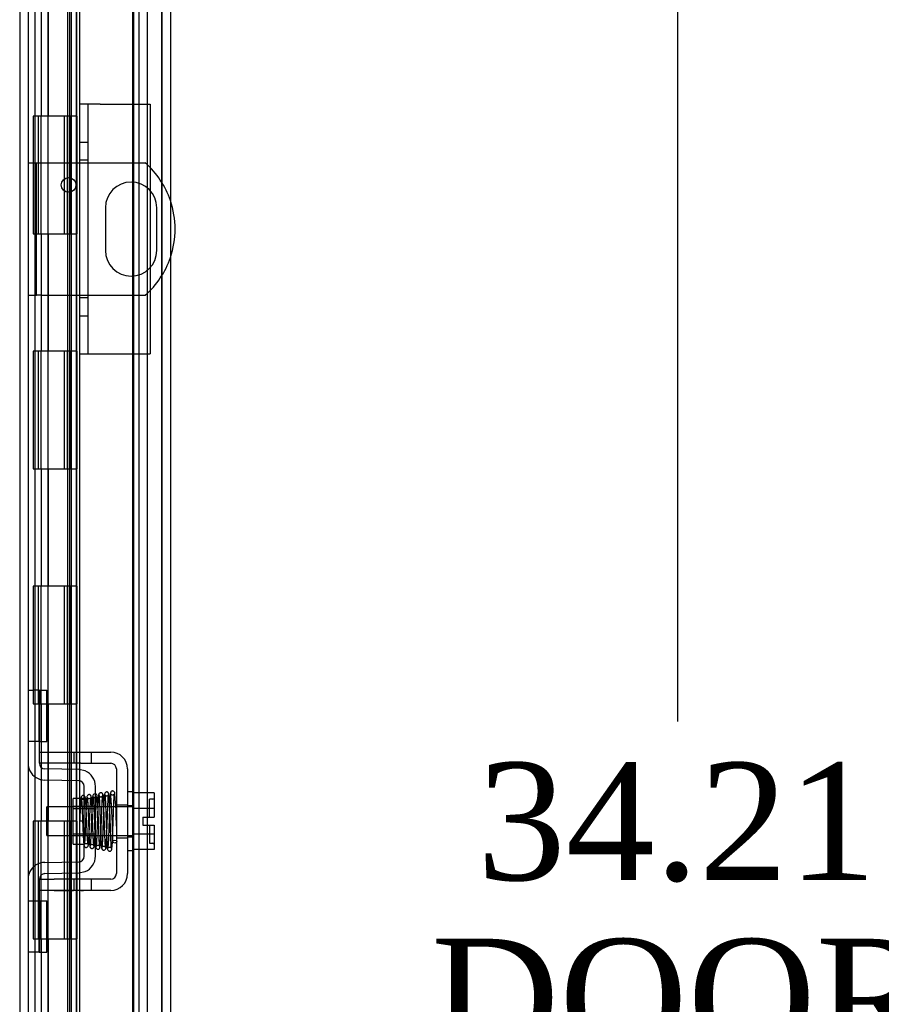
# Model space of a CAD drawing. Header units: inches. Extents: x 1 to 240, y -1 to 159.
# Tile 9 of 61: x 21 to 28, y 78 to 87. Entities that reach past the tile are written whole.
import ezdxf
from ezdxf.enums import TextEntityAlignment as Align
from ezdxf.lldxf.tags import DXFTag

# ---------------------------------------------------------------- set-up
doc = ezdxf.new("R2010")
doc.units = ezdxf.units.IN
doc.header["$MEASUREMENT"] = 0
for name, color, linetype in [('COM40153-1', 7, 'Continuous'), ('COM40153-2', 7, 'Continuous'), ('COM42667', 7, 'Continuous'), ('COM42780', 7, 'Continuous'), ('COM48605', 7, 'Continuous'), ('COM70220', 7, 'Continuous'), ('COM70726-5', 7, 'Continuous'), ('Default', 7, 'Continuous'), ('HNG10620-32B', 7, 'Continuous'), ('HNG10620-32C', 7, 'Continuous'), ('HNG10620-32P', 7, 'Continuous'), ('SCC19011', 7, 'Continuous'), ('SPR20265', 7, 'Continuous'), ('WAF25035', 7, 'Continuous')]:
    doc.layers.add(name, color=color, linetype=linetype)
doc.styles.add('SEACAD_Times_New_Roman', font='times.ttf')
tags = doc.linetypes.add('HIDDEN2', pattern=[0.1875, 0.125, -0.0625]).pattern_tags.tags
tags[6:7] = [DXFTag(74, 4), DXFTag(75, 0), DXFTag(340, '0'), DXFTag(46, 0.0), DXFTag(50, 0.0), DXFTag(44, 0.0), DXFTag(45, 0.0)]
tags[4:5] = [DXFTag(74, 4), DXFTag(75, 0), DXFTag(340, '0'), DXFTag(46, 0.0), DXFTag(50, 0.0), DXFTag(44, 0.0), DXFTag(45, 0.0)]
doc.dimstyles.new('HAMMOND_(STH_-_240x160)', dxfattribs={"dimtxt": 1, "dimasz": 1.25, "dimexe": 0.5, "dimexo": 0.5, "dimgap": 0.25, "dimtad": 0, "dimtih": 1, "dimtoh": 1, "dimlfac": 0.125, "dimzin": 0, "dimdsep": 46, "dimtxsty": 'SEACAD_Times_New_Roman', "dimblk1": '_SE_FILLED', "dimblk2": '_SE_FILLED', "dimsah": 1, "dimcen": 0.5, "dimadec": 0, "dimazin": 0, "dimtfac": 0.8, "dimtofl": 0, "dimtmove": 0, "dimatfit": 3, "dimfxl": 1, "dimtolj": 1, "dimtzin": 0, "dimarcsym": 0})

# ---------------------------------------------------------------- blocks, each defined once
blk = doc.blocks.new('SE6')
at = {"layer": 'COM40153-1', "color": 7, "linetype": 'HIDDEN2'}
for p, q in [((20.9653, 85.4156), (21.0373, 85.4156)), ((21.0373, 84.2906), (21.0373, 85.4156)), ((21.0373, 85.4156), (21.0733, 85.4156)), ((21.0733, 85.4156), (21.9614, 85.4156)), ((21.6218, 85.0346), (21.6218, 84.6716)), ((22.0588, 84.6716), (22.0588, 85.0346)), ((20.9653, 84.2906), (21.0373, 84.2906)), ((21.0733, 84.2906), (21.0373, 84.2906)), ((21.0733, 84.2906), (21.9614, 84.2906))]:
    blk.add_line(p, q, dxfattribs=at)
blk.add_circle((21.3093, 85.2286), 0.0625, dxfattribs=at)
for centre, radius, start, end in [((21.4653, 84.8531), 0.75, 18.79691, 48.59038), ((21.8403, 85.0346), 0.2185, 0, 180), ((21.8403, 84.6716), 0.2185, 180, 0), ((21.4653, 84.8531), 0.75, 311.40962, 341.20309)]:
    blk.add_arc(centre, radius, start, end, dxfattribs=at)
at = {"layer": 'COM40153-1', "color": 7, "linetype": 'Continuous'}
blk.add_arc((21.4653, 84.8531), 0.75, 341.20309, 18.79691, dxfattribs=at)
at = {"layer": 'COM40153-2', "color": 7, "linetype": 'HIDDEN2'}
for p, q in [((21.5778, 85.9156), (21.4028, 85.9156)), ((21.4028, 85.9156), (21.4028, 83.7906)), ((21.4728, 85.9156), (21.4728, 83.7906)), ((21.5778, 85.9156), (22.0028, 85.9156)), ((22.0028, 85.9156), (22.0028, 83.7906)), ((21.4728, 85.5906), (21.4028, 85.5906)), ((21.4728, 85.4386), (21.4028, 85.4386)), ((21.4728, 84.2676), (21.4028, 84.2676)), ((21.4028, 84.1156), (21.4728, 84.1156)), ((21.4028, 83.7906), (21.5778, 83.7906)), ((21.5778, 83.7906), (22.0028, 83.7906))]:
    blk.add_line(p, q, dxfattribs=at)
at = {"layer": 'COM42667', "color": 7, "linetype": 'HIDDEN2'}
for p, q in [((21.0603, 80.4018), (21.1853, 80.4018)), ((21.1853, 80.4018), (21.3523, 80.4018)), ((21.3523, 80.4018), (21.4123, 80.4018)), ((21.3523, 80.4018), (21.3523, 80.3068)), ((21.4123, 80.4018), (21.6678, 80.4018)), ((21.5048, 80.3068), (21.5048, 80.4018)), ((21.0603, 80.3068), (21.0603, 80.3443)), ((21.1853, 80.3068), (21.0603, 80.3068)), ((21.3523, 80.3068), (21.1853, 80.3068)), ((21.4123, 80.3068), (21.3523, 80.3068)), ((21.4123, 80.3068), (21.6678, 80.3068)), ((21.7158, 80.2588), (21.7158, 79.3673)), ((21.8108, 80.2588), (21.8108, 79.3673)), ((21.7158, 79.9536), (21.8108, 79.9536)), ((21.7158, 79.6726), (21.8108, 79.6726)), ((21.0603, 79.3193), (21.1853, 79.3193)), ((21.0603, 79.2818), (21.0603, 79.3193)), ((21.3523, 79.3193), (21.1853, 79.3193)), ((21.4123, 79.3193), (21.3523, 79.3193)), ((21.3523, 79.3193), (21.3523, 79.2243)), ((21.6678, 79.3193), (21.4123, 79.3193)), ((21.5048, 79.2243), (21.5048, 79.3193)), ((21.1853, 79.2243), (21.0603, 79.2243)), ((21.1853, 79.2253), (21.1853, 79.2243)), ((21.1853, 79.2253), (21.2452, 79.2253)), ((21.3523, 79.2243), (21.1853, 79.2243)), ((21.2452, 79.2253), (21.2452, 79.2243)), ((21.2452, 79.2253), (21.2735, 79.2253)), ((21.2735, 79.2253), (21.2735, 79.2243)), ((21.2735, 79.2253), (21.352, 79.2253)), ((21.4123, 79.2243), (21.3523, 79.2243)), ((21.3861, 79.2253), (21.3861, 79.2243)), ((21.6678, 79.2243), (21.4123, 79.2243)), ((21.413, 79.2253), (21.4353, 79.2253)), ((21.4353, 79.2253), (21.4353, 79.2243))]:
    blk.add_line(p, q, dxfattribs=at)
for centre, radius, start, end in [((21.6678, 80.2588), 0.143, 0, 90), ((21.6678, 80.2588), 0.048, 0, 90), ((21.6678, 79.3673), 0.143, 270, 0), ((21.6678, 79.3673), 0.048, 270, 0)]:
    blk.add_arc(centre, radius, start, end, dxfattribs=at)
at = {"layer": 'COM42780', "color": 7, "linetype": 'HIDDEN2'}
for p, q in [((20.9653, 80.9283), (21.0072, 80.9283)), ((21.0576, 80.9283), (21.0072, 80.9283)), ((21.0576, 80.9283), (21.1247, 80.9283)), ((21.0576, 80.4913), (21.0576, 80.9283)), ((21.0603, 80.9283), (21.0603, 80.4913)), ((21.1247, 80.4913), (21.1247, 80.9283)), ((21.0072, 80.4913), (20.9653, 80.4913)), ((21.0576, 80.4913), (21.0072, 80.4913)), ((21.0576, 80.4913), (21.1247, 80.4913)), ((21.0603, 80.3443), (21.0603, 80.4913)), ((21.3968, 80.253), (21.1075, 80.2581)), ((21.4509, 80.2413), (21.3968, 80.253)), ((21.3951, 80.158), (21.1058, 80.1631)), ((21.4423, 79.5161), (21.4423, 80.11)), ((21.5373, 79.5161), (21.5373, 80.11)), ((21.3473, 79.6181), (21.3473, 80.0081)), ((21.4423, 80.0081), (21.3473, 80.0081)), ((21.5373, 79.9381), (21.3473, 79.9381)), ((21.5373, 79.9196), (21.3473, 79.9196)), ((21.3473, 79.7066), (21.5373, 79.7066)), ((21.5373, 79.6881), (21.3473, 79.6881)), ((21.3473, 79.6181), (21.4423, 79.6181)), ((21.1058, 79.463), (21.3951, 79.4681)), ((21.1075, 79.368), (21.3968, 79.3731)), ((21.3968, 79.3731), (21.4509, 79.3848)), ((21.0603, 79.1348), (21.0603, 79.2818)), ((20.9653, 79.1348), (21.0072, 79.1348)), ((21.0072, 79.1348), (21.0576, 79.1348)), ((21.0576, 79.1348), (21.1247, 79.1348)), ((21.0576, 78.6978), (21.0576, 79.1348)), ((21.0603, 79.1348), (21.0603, 78.6978)), ((21.1247, 78.6978), (21.1247, 79.1348)), ((21.0593, 79.003), (21.0603, 79.003)), ((21.0593, 78.8937), (21.0593, 79.003)), ((21.0593, 78.9727), (21.0603, 78.9727)), ((21.0593, 78.8937), (21.0603, 78.8937)), ((21.0593, 78.8631), (21.0593, 78.8937)), ((21.0593, 78.8879), (21.0603, 78.8879)), ((21.0593, 78.8631), (21.0603, 78.8631)), ((21.0593, 78.8295), (21.0593, 78.8631)), ((21.0593, 78.8295), (21.0603, 78.8295)), ((21.0072, 78.6978), (20.9653, 78.6978)), ((21.0576, 78.6978), (21.0072, 78.6978)), ((21.0576, 78.6978), (21.1247, 78.6978))]:
    blk.add_line(p, q, dxfattribs=at)
for centre, radius, start, end in [((21.1083, 80.306), 0.143, 180, 206.90823), ((21.1083, 80.306), 0.048, 180, 269), ((21.1083, 80.306), 0.143, 206.90823, 269), ((21.3943, 80.11), 0.143, 0, 66.66652), ((21.3943, 80.11), 0.048, 0, 89), ((21.1083, 79.3201), 0.143, 91, 153.09177), ((21.3943, 79.5161), 0.048, 271, 0), ((21.3943, 79.5161), 0.143, 293.33348, 0), ((21.1083, 79.3201), 0.143, 153.09177, 180), ((21.1083, 79.3201), 0.048, 91, 180)]:
    blk.add_arc(centre, radius, start, end, dxfattribs=at)
at = {"layer": 'COM48605', "color": 7, "linetype": 'HIDDEN2'}
for p, q in [((22.1033, 96.8076), (22.1033, 62.8186)), ((21.3003, 95.9401), (21.3003, 63.686)), ((21.3723, 95.9401), (21.3723, 63.686)), ((21.3319, 95.7604), (21.3319, 63.8657)), ((21.4028, 95.7604), (21.4028, 85.9156)), ((21.4028, 83.7906), (21.4028, 63.8657))]:
    blk.add_line(p, q, dxfattribs=at)
at = {"layer": 'COM48605', "color": 7, "linetype": 'Continuous'}
blk.add_line((22.1753, 96.8076), (22.1753, 62.8186), dxfattribs=at)
at = {"layer": 'COM70220', "color": 7, "linetype": 'HIDDEN2'}
for p, q in [((21.8533, 96.2906), (21.8533, 63.3356)), ((22.0993, 96.2906), (22.0993, 63.3356)), ((22.1013, 96.2906), (22.1013, 63.3356)), ((22.1023, 96.2906), (22.1023, 63.3356))]:
    blk.add_line(p, q, dxfattribs=at)
at = {"layer": 'COM70726-5', "color": 7, "linetype": 'HIDDEN2'}
for p, q in [((20.8933, 97.658), (20.8933, 61.9681)), ((21.9063, 96.5263), (21.9063, 63.0998)), ((21.9783, 96.5263), (21.9783, 63.0998))]:
    blk.add_line(p, q, dxfattribs=at)
at = {"layer": 'COM70726-5', "color": 7, "linetype": 'Continuous'}
blk.add_line((20.9653, 97.658), (20.9653, 61.9681), dxfattribs=at)
at = {"layer": 'HNG10620-32B', "color": 7, "linetype": 'HIDDEN2'}
for p, q in [((21.0253, 63.8131), (21.0253, 95.8131)), ((21.0797, 85.8131), (21.0797, 86.8131)), ((21.137, 85.8131), (21.137, 86.8131)), ((21.3203, 85.8131), (21.3203, 86.8131)), ((21.0797, 83.8131), (21.0797, 84.8131)), ((21.137, 83.8131), (21.137, 84.8131)), ((21.3203, 83.8131), (21.3203, 84.8131)), ((21.0797, 81.8131), (21.0797, 82.8131)), ((21.137, 81.8131), (21.137, 82.8131)), ((21.3203, 81.8131), (21.3203, 82.8131)), ((21.0797, 79.8131), (21.0797, 80.8131)), ((21.137, 79.8131), (21.137, 80.8131)), ((21.3203, 79.8131), (21.3203, 80.8131)), ((21.0797, 77.8131), (21.0797, 78.8131)), ((21.137, 77.8131), (21.137, 78.8131)), ((21.3203, 77.8131), (21.3203, 78.8131))]:
    blk.add_line(p, q, dxfattribs=at)
at = {"layer": 'HNG10620-32B', "color": 7, "linetype": 'Continuous'}
for p, q in [((21.3803, 85.8131), (21.3803, 86.8131)), ((21.1178, 85.8131), (21.0091, 85.8131)), ((21.0091, 85.8131), (21.0091, 84.8131)), ((21.0515, 85.8131), (21.0515, 84.8131)), ((21.3803, 85.8131), (21.1178, 85.8131)), ((21.0091, 84.8131), (21.1178, 84.8131)), ((21.1178, 84.8131), (21.3803, 84.8131)), ((21.3803, 83.8131), (21.3803, 84.8131)), ((21.1178, 83.8131), (21.0091, 83.8131)), ((21.0091, 83.8131), (21.0091, 82.8131)), ((21.0515, 83.8131), (21.0515, 82.8131)), ((21.3803, 83.8131), (21.1178, 83.8131)), ((21.0091, 82.8131), (21.1178, 82.8131)), ((21.1178, 82.8131), (21.3803, 82.8131)), ((21.3803, 81.8131), (21.3803, 82.8131)), ((21.1178, 81.8131), (21.0091, 81.8131)), ((21.0091, 81.8131), (21.0091, 80.8131)), ((21.0515, 81.8131), (21.0515, 80.8131)), ((21.3803, 81.8131), (21.1178, 81.8131)), ((21.0091, 80.8131), (21.1178, 80.8131)), ((21.1178, 80.8131), (21.3803, 80.8131)), ((21.3803, 79.8131), (21.3803, 80.8131)), ((21.1178, 79.8131), (21.0091, 79.8131)), ((21.0091, 79.8131), (21.0091, 78.8131)), ((21.0515, 79.8131), (21.0515, 78.8131)), ((21.3803, 79.8131), (21.1178, 79.8131)), ((21.0091, 78.8131), (21.1178, 78.8131)), ((21.1178, 78.8131), (21.3803, 78.8131)), ((21.3803, 77.8131), (21.3803, 78.8131))]:
    blk.add_line(p, q, dxfattribs=at)
at = {"layer": 'HNG10620-32C', "color": 7, "linetype": 'HIDDEN2'}
for p, q in [((21.8603, 95.8131), (21.8603, 63.8131)), ((21.1328, 85.8131), (21.1328, 84.8131)), ((21.2703, 85.8131), (21.2703, 84.8131)), ((21.2983, 85.8131), (21.2983, 84.8131)), ((21.3203, 85.8131), (21.3203, 84.8131)), ((21.1328, 83.8131), (21.1328, 82.8131)), ((21.2703, 83.8131), (21.2703, 82.8131)), ((21.2983, 83.8131), (21.2983, 82.8131)), ((21.3203, 83.8131), (21.3203, 82.8131)), ((21.1328, 81.8131), (21.1328, 80.8131)), ((21.2703, 81.8131), (21.2703, 80.8131)), ((21.2983, 81.8131), (21.2983, 80.8131)), ((21.3203, 81.8131), (21.3203, 80.8131)), ((21.1328, 79.8131), (21.1328, 78.8131)), ((21.2703, 79.8131), (21.2703, 78.8131)), ((21.2983, 79.8131), (21.2983, 78.8131)), ((21.3203, 79.8131), (21.3203, 78.8131))]:
    blk.add_line(p, q, dxfattribs=at)
at = {"layer": 'HNG10620-32C', "color": 7, "linetype": 'Continuous'}
for p, q in [((21.0728, 85.8131), (21.0728, 84.8131)), ((21.3803, 85.8131), (21.1178, 85.8131)), ((21.3803, 85.8131), (21.3803, 84.8131)), ((21.1178, 84.8131), (21.3803, 84.8131)), ((21.0728, 83.8131), (21.0728, 82.8131)), ((21.3803, 83.8131), (21.1178, 83.8131)), ((21.3803, 83.8131), (21.3803, 82.8131)), ((21.1178, 82.8131), (21.3803, 82.8131)), ((21.0728, 81.8131), (21.0728, 80.8131)), ((21.3803, 81.8131), (21.1178, 81.8131)), ((21.3803, 81.8131), (21.3803, 80.8131)), ((21.1178, 80.8131), (21.3803, 80.8131)), ((21.0728, 79.8131), (21.0728, 78.8131)), ((21.3803, 79.8131), (21.1178, 79.8131)), ((21.3803, 79.8131), (21.3803, 78.8131)), ((21.1178, 78.8131), (21.3803, 78.8131))]:
    blk.add_line(p, q, dxfattribs=at)
at = {"layer": 'HNG10620-32P', "color": 7, "linetype": 'HIDDEN2'}
for p, q in [((21.1328, 95.3742), (21.1328, 63.8131)), ((21.3203, 63.8131), (21.3203, 95.3742))]:
    blk.add_line(p, q, dxfattribs=at)
at = {"layer": 'SCC19011', "color": 7, "linetype": 'HIDDEN2'}
for p, q in [((22.0368, 80.0541), (21.8558, 80.0541)), ((22.0368, 80.0541), (22.0368, 79.9219)), ((21.9968, 79.8471), (21.9968, 80.0006)), ((22.0268, 80.0006), (21.9968, 80.0006)), ((21.1238, 79.6911), (21.1238, 79.9351)), ((21.8558, 79.9351), (21.1238, 79.9351)), ((22.0368, 79.9219), (21.8558, 79.9219)), ((22.0368, 79.9219), (22.0368, 79.8471)), ((21.9418, 79.8471), (21.9418, 79.7791)), ((21.9418, 79.8471), (22.0368, 79.8471)), ((21.9418, 79.7791), (22.0368, 79.7791)), ((21.9968, 79.7791), (21.9968, 79.6256)), ((22.0368, 79.7791), (22.0368, 79.7042)), ((21.1238, 79.6911), (21.8558, 79.6911)), ((22.0368, 79.7042), (21.8558, 79.7042)), ((22.0368, 79.7042), (22.0368, 79.5721)), ((21.9968, 79.6256), (22.0268, 79.6256)), ((22.0368, 79.5721), (21.8558, 79.5721))]:
    blk.add_line(p, q, dxfattribs=at)
for centre, start, end in [((22.0268, 80.0106), 270, 0), ((22.0268, 79.6156), 0, 90)]:
    blk.add_arc(centre, 0.01, start, end, dxfattribs=at)
at = {"layer": 'SPR20265', "color": 7, "linetype": 'HIDDEN2'}
blk.add_line((21.4383, 79.8131), (21.4033, 79.8131), dxfattribs=at)
for centre, radius, start, end in [((21.5834, 80.0377), 0.0169, 180.77991, 0.22839), ((16.7653, 79.6354), 4.9192, 0.05544, 4.84158), ((16.7347, 79.6341), 4.9849, 0.07756, 4.81748)]:
    blk.add_arc(centre, radius, start, end, dxfattribs=at)
blk.add_ellipse((21.702, 79.6405), major_axis=(-0.0175, 0), ratio=0.707107, dxfattribs=at)
for points, knots in [([(21.4521, 80.0123), (21.4517, 80.0157), (21.4508, 80.0213), (21.4449, 80.0287), (21.4376, 80.0322), (21.4306, 80.0326), (21.424, 80.0302), (21.4191, 80.0258), (21.4162, 80.0203), (21.4159, 80.0168), (21.4157, 80.0149)], [0, 0, 0, 0, 0.171749, 0.337669, 0.486578, 0.613302, 0.730062, 0.835396, 0.925606, 1, 1, 1, 1]), ([(21.5006, 80.0227), (21.5006, 80.0236), (21.5006, 80.0251), (21.5, 80.0279), (21.4989, 80.0306), (21.4973, 80.0332), (21.4951, 80.0356), (21.4914, 80.0383), (21.4857, 80.0402), (21.4787, 80.0396), (21.4714, 80.0358), (21.4656, 80.0279), (21.4647, 80.022), (21.4642, 80.0184)], [0, 0, 0, 0, 0.035882, 0.073188, 0.112909, 0.155738, 0.202044, 0.251913, 0.361271, 0.485727, 0.637722, 0.812554, 1, 1, 1, 1]), ([(21.5745, 79.5958), (21.574, 79.5989), (21.5731, 79.6044), (21.5712, 79.6259), (21.5692, 79.6623), (21.567, 79.7143), (21.5651, 79.7645), (21.5635, 79.8082), (21.5622, 79.8435), (21.5611, 79.8735), (21.56, 79.9021), (21.5587, 79.932), (21.5573, 79.9622), (21.5557, 79.9907), (21.554, 80.0133), (21.5523, 80.0281), (21.5498, 80.0366), (21.5479, 80.0412), (21.5402, 80.0476), (21.5297, 80.049), (21.5178, 80.0402), (21.5142, 80.0271), (21.5126, 80.0131), (21.5104, 79.985), (21.5085, 79.9459), (21.5068, 79.9049), (21.5052, 79.8649), (21.5034, 79.8168), (21.5014, 79.7624), (21.4992, 79.7058), (21.4967, 79.6533), (21.4946, 79.6208), (21.4927, 79.605), (21.4918, 79.6026), (21.4913, 79.6013)], [0, 0, 0, 0, 0.030588, 0.059502, 0.112112, 0.15811, 0.197452, 0.230137, 0.256167, 0.276711, 0.298882, 0.32391, 0.351827, 0.382688, 0.416108, 0.444805, 0.466192, 0.480295, 0.488754, 0.504028, 0.526129, 0.547052, 0.567589, 0.611179, 0.65858, 0.685494, 0.716984, 0.753026, 0.793568, 0.838557, 0.887974, 0.941711, 0.970313, 1, 1, 1, 1]), ([(21.5257, 79.6022), (21.525, 79.6028), (21.5237, 79.6053), (21.5216, 79.6273), (21.5197, 79.6582), (21.518, 79.6933), (21.5166, 79.7279), (21.5153, 79.7591), (21.5143, 79.7853), (21.5135, 79.8085), (21.5126, 79.8326), (21.5115, 79.8615), (21.5101, 79.8957), (21.5085, 79.9332), (21.5066, 79.971), (21.5045, 80.0033), (21.5024, 80.0233), (21.501, 80.0251), (21.5004, 80.025)], [0.0131658, 0.0131658, 0.0131658, 0.0131658, 0.0909604, 0.1731652, 0.2465793, 0.3111404, 0.3668432, 0.4136877, 0.4516326, 0.4809195, 0.513185, 0.5547397, 0.6056117, 0.6658064, 0.7353084, 0.8141543, 0.9023988, 0.9687744, 0.9687744, 0.9687744, 0.9687744]), ([(21.566, 80.0402), (21.5651, 80.0384), (21.5637, 80.0346), (21.5614, 80.0069), (21.5595, 79.9718), (21.5578, 79.9331), (21.5563, 79.8956), (21.555, 79.8621), (21.554, 79.8341), (21.5532, 79.8096), (21.5523, 79.7842), (21.5512, 79.7541), (21.5498, 79.7189), (21.5483, 79.6808), (21.5465, 79.6434), (21.5445, 79.6128), (21.5431, 79.6004), (21.5424, 79.5977)], [0, 0, 0, 0, 0.0928445, 0.1764398, 0.250853, 0.3161117, 0.3722873, 0.4194413, 0.4575828, 0.486995, 0.5193932, 0.5610525, 0.6119191, 0.6718945, 0.7408311, 0.8186093, 0.9050834, 0.9050834, 0.9050834, 0.9050834]), ([(21.6015, 80.0375), (21.6011, 80.0406), (21.6005, 80.0446), (21.5972, 80.0495), (21.5931, 80.0533), (21.5871, 80.0559), (21.5801, 80.056), (21.5736, 80.0535), (21.5687, 80.0489), (21.5658, 80.0433), (21.5654, 80.0397), (21.5653, 80.0378)], [0, 0, 0, 0, 0.147667, 0.223434, 0.298136, 0.43794, 0.563031, 0.685887, 0.803032, 0.90871, 1, 1, 1, 1]), ([(21.566, 80.0366), (21.5668, 80.0347), (21.5683, 80.0307), (21.5705, 80.0031), (21.5724, 79.9672), (21.5741, 79.9281), (21.5755, 79.8902), (21.5768, 79.8563), (21.5778, 79.8281), (21.5786, 79.8031), (21.5796, 79.7772), (21.5807, 79.7461), (21.582, 79.7098), (21.5836, 79.6705), (21.5855, 79.6316), (21.5877, 79.5987), (21.5898, 79.5814), (21.5911, 79.5803), (21.5916, 79.5807)], [0, 0, 0, 0, 0.0901431, 0.1716896, 0.2445993, 0.3087647, 0.3640858, 0.4105135, 0.4480006, 0.4769549, 0.5095978, 0.5514293, 0.6025201, 0.6629378, 0.7327928, 0.8121465, 0.90117, 0.9556697, 0.9556697, 0.9556697, 0.9556697]), ([(21.5768, 79.5911), (21.5776, 79.5944), (21.5792, 79.6081), (21.5813, 79.6406), (21.5832, 79.6793), (21.5848, 79.7182), (21.5862, 79.7539), (21.5873, 79.7842), (21.5882, 79.8096), (21.589, 79.8341), (21.59, 79.862), (21.5913, 79.8953), (21.5927, 79.9325), (21.5944, 79.9707), (21.5963, 80.005), (21.5985, 80.0317), (21.5999, 80.035), (21.6008, 80.0365)], [0.0977501, 0.0977501, 0.0977501, 0.0977501, 0.186074, 0.2649442, 0.3344393, 0.3946082, 0.4454453, 0.4869702, 0.519214, 0.5484623, 0.5863614, 0.633159, 0.6888194, 0.753351, 0.826756, 0.908978, 1, 1, 1, 1]), ([(21.6143, 80.0425), (21.6134, 80.0349), (21.6118, 80.0208), (21.6091, 79.9713), (21.6065, 79.9054), (21.6038, 79.8273), (21.6015, 79.7597), (21.5996, 79.7092), (21.5982, 79.674), (21.5967, 79.6431), (21.5953, 79.6178), (21.5938, 79.5982), (21.5928, 79.5919), (21.5923, 79.5884)], [0, 0, 0, 0, 0.115205, 0.233158, 0.353934, 0.477428, 0.603662, 0.668044, 0.733093, 0.798807, 0.865217, 0.932283, 1, 1, 1, 1]), ([(21.6253, 79.5888), (21.625, 79.5884), (21.624, 79.5891), (21.6223, 79.6039), (21.6203, 79.6348), (21.6185, 79.6722), (21.617, 79.7106), (21.6156, 79.7464), (21.6146, 79.7772), (21.6136, 79.8031), (21.6128, 79.8281), (21.6118, 79.8563), (21.6105, 79.8904), (21.6091, 79.9287), (21.6074, 79.9683), (21.6054, 80.0049), (21.6032, 80.0333), (21.6017, 80.0379), (21.6008, 80.0401)], [0.0521708, 0.0521708, 0.0521708, 0.0521708, 0.0958626, 0.1829684, 0.2611836, 0.3304706, 0.3907088, 0.4418475, 0.4838361, 0.5166603, 0.5458022, 0.5835599, 0.6303746, 0.6862392, 0.7511598, 0.8251036, 0.9080332, 1, 1, 1, 1]), ([(21.6501, 80.0452), (21.6501, 80.0461), (21.6501, 80.0477), (21.6496, 80.0506), (21.6486, 80.0534), (21.647, 80.0561), (21.6448, 80.0586), (21.6421, 80.0606), (21.639, 80.062), (21.6343, 80.063), (21.6282, 80.0621), (21.6209, 80.0577), (21.6151, 80.0488), (21.6142, 80.0422), (21.6137, 80.038)], [0, 0, 0, 0, 0.045056, 0.086229, 0.124988, 0.163044, 0.202115, 0.243689, 0.288908, 0.338607, 0.455438, 0.607761, 0.792001, 1, 1, 1, 1]), ([(21.6487, 80.038), (21.6489, 80.0375), (21.6489, 80.0368), (21.6468, 80.0333), (21.6425, 80.0298), (21.6372, 80.028), (21.6327, 80.0278), (21.6293, 80.0283), (21.6257, 80.0294), (21.6223, 80.0314), (21.6192, 80.0342), (21.6169, 80.0377), (21.6154, 80.0416), (21.6152, 80.0439), (21.6151, 80.0452)], [0, 0, 0, 0, 0.182514, 0.338191, 0.470751, 0.582664, 0.63137, 0.678169, 0.726749, 0.777741, 0.831093, 0.886283, 0.942688, 1, 1, 1, 1]), ([(21.6166, 80.0405), (21.6169, 80.0409), (21.6178, 80.0404), (21.6194, 80.0267), (21.6213, 79.9967), (21.623, 79.9589), (21.6246, 79.9199), (21.6259, 79.8834), (21.627, 79.852), (21.6279, 79.8254), (21.6288, 79.7996), (21.6298, 79.77), (21.631, 79.7345), (21.6325, 79.6943), (21.6342, 79.6526), (21.6361, 79.6141), (21.6383, 79.5829), (21.6398, 79.5774), (21.6407, 79.5746)], [0.0593106, 0.0593106, 0.0593106, 0.0593106, 0.0946045, 0.1809036, 0.2586064, 0.3275376, 0.387552, 0.4384775, 0.480204, 0.5126619, 0.5421123, 0.5803019, 0.6275126, 0.683749, 0.749068, 0.8235326, 0.9071551, 1, 1, 1, 1]), ([(21.6272, 79.5863), (21.6281, 79.5932), (21.6297, 79.6063), (21.6324, 79.6539), (21.635, 79.7185), (21.6377, 79.796), (21.64, 79.8638), (21.6419, 79.9148), (21.6433, 79.9508), (21.6448, 79.9827), (21.6462, 80.009), (21.6477, 80.0296), (21.6487, 80.0366), (21.6492, 80.0405)], [0, 0, 0, 0, 0.113671, 0.23054, 0.350518, 0.473738, 0.600063, 0.664705, 0.730154, 0.796388, 0.863439, 0.931315, 1, 1, 1, 1]), ([(21.6646, 80.0527), (21.6638, 80.0487), (21.6623, 80.0336), (21.6602, 79.9975), (21.6583, 79.9554), (21.6567, 79.9134), (21.6554, 79.8748), (21.6543, 79.842), (21.6533, 79.8147), (21.6525, 79.7885), (21.6515, 79.759), (21.6503, 79.7237), (21.6488, 79.6845), (21.6471, 79.6446), (21.6452, 79.6085), (21.6438, 79.5913), (21.643, 79.5859), (21.643, 79.5858)], [0.0983948, 0.0983948, 0.0983948, 0.0983948, 0.1871554, 0.2663663, 0.3361658, 0.3965869, 0.4477093, 0.4895814, 0.5222603, 0.5512647, 0.5888192, 0.635325, 0.6907383, 0.7550067, 0.828036, 0.9097131, 0.9127048, 0.9127048, 0.9127048, 0.9127048]), ([(21.6755, 79.5777), (21.6747, 79.5802), (21.6733, 79.5853), (21.6711, 79.6157), (21.6691, 79.6535), (21.6674, 79.6948), (21.666, 79.7347), (21.6648, 79.7701), (21.6638, 79.7996), (21.6629, 79.8254), (21.662, 79.8521), (21.6609, 79.8837), (21.6595, 79.9208), (21.6579, 79.961), (21.656, 80.0005), (21.6537, 80.0331), (21.6516, 80.0499), (21.6503, 80.0507), (21.6498, 80.0503)], [0, 0, 0, 0, 0.0909912, 0.1731581, 0.246498, 0.3109571, 0.3665427, 0.4132688, 0.4511042, 0.480301, 0.512507, 0.5539869, 0.6047791, 0.6649261, 0.734442, 0.8134005, 0.9019189, 0.9500215, 0.9500215, 0.9500215, 0.9500215]), ([(21.7025, 80.0489), (21.7022, 80.0519), (21.7016, 80.0567), (21.6978, 80.0641), (21.692, 80.0691), (21.6861, 80.071), (21.6815, 80.0711), (21.6781, 80.0704), (21.6748, 80.069), (21.6718, 80.0668), (21.6693, 80.0639), (21.6675, 80.0607), (21.6664, 80.0571), (21.6663, 80.055), (21.6663, 80.0537)], [0, 0, 0, 0, 0.174153, 0.333945, 0.47646, 0.59716, 0.649734, 0.701139, 0.752042, 0.802639, 0.852867, 0.902545, 0.951555, 1, 1, 1, 1]), ([(21.7013, 80.0537), (21.7012, 80.0529), (21.7011, 80.0515), (21.7005, 80.0488), (21.6994, 80.0461), (21.6978, 80.0435), (21.6957, 80.041), (21.6931, 80.0389), (21.6901, 80.0374), (21.6857, 80.036), (21.6799, 80.0358), (21.6731, 80.0383), (21.668, 80.0439), (21.6676, 80.047), (21.6675, 80.0489)], [0, 0, 0, 0, 0.041729, 0.082427, 0.123602, 0.166402, 0.211506, 0.259177, 0.309428, 0.362216, 0.478123, 0.623352, 0.798377, 1, 1, 1, 1]), ([(21.6776, 79.5808), (21.6777, 79.5816), (21.6786, 79.5874), (21.6801, 79.6065), (21.6821, 79.6434), (21.6838, 79.6839), (21.6852, 79.7234), (21.6865, 79.7589), (21.6875, 79.7885), (21.6883, 79.8147), (21.6893, 79.842), (21.6904, 79.8747), (21.6917, 79.9129), (21.6933, 79.9543), (21.6951, 79.9953), (21.6971, 80.03), (21.6985, 80.0441), (21.6992, 80.0475)], [0.0771144, 0.0771144, 0.0771144, 0.0771144, 0.0918601, 0.1746853, 0.2485323, 0.3133613, 0.3691483, 0.4158977, 0.4536069, 0.4827101, 0.5154761, 0.557406, 0.6084984, 0.6687214, 0.7380462, 0.8163848, 0.9037349, 0.9037349, 0.9037349, 0.9037349]), ([(21.415, 80.0157), (21.4144, 80.014), (21.4133, 80.007), (21.4116, 79.9888), (21.4099, 79.9633), (21.4083, 79.9313), (21.4066, 79.8947), (21.4049, 79.854), (21.4039, 79.8282), (21.4033, 79.8131)], [0.1262894, 0.1262894, 0.1262894, 0.1262894, 0.2522008, 0.3777822, 0.5029693, 0.6277666, 0.7522043, 0.8763068, 1, 1, 1, 1]), ([(21.4165, 80.0127), (21.4171, 80.011), (21.418, 80.0078), (21.4199, 79.9912), (21.4219, 79.9604), (21.4242, 79.9142), (21.4261, 79.8686), (21.4277, 79.8285), (21.429, 79.7956), (21.4301, 79.7667), (21.4313, 79.7378), (21.4326, 79.7067), (21.4342, 79.6747), (21.436, 79.6446), (21.4379, 79.6217), (21.4397, 79.6077), (21.4424, 79.5999), (21.4445, 79.5956), (21.4511, 79.591), (21.4567, 79.5897), (21.4624, 79.59), (21.4685, 79.5928), (21.4741, 79.5987), (21.4766, 79.6062), (21.4786, 79.6179), (21.4808, 79.6427), (21.4827, 79.6777), (21.4844, 79.7155), (21.486, 79.7531), (21.4878, 79.7988), (21.4897, 79.8511), (21.4919, 79.9066), (21.4944, 79.9592), (21.497, 80.0031), (21.4987, 80.0139), (21.4998, 80.0197)], [0, 0, 0, 0, 0.030138, 0.058644, 0.110543, 0.155891, 0.194555, 0.22648, 0.251609, 0.272114, 0.295474, 0.322352, 0.352806, 0.386929, 0.423211, 0.452733, 0.474035, 0.48711, 0.495203, 0.500931, 0.507948, 0.516068, 0.524564, 0.543018, 0.563663, 0.607437, 0.654882, 0.682303, 0.714219, 0.750638, 0.791534, 0.836919, 0.886807, 0.941147, 1, 1, 1, 1]), ([(21.4507, 80.0149), (21.4506, 80.0135), (21.4505, 80.011), (21.4491, 80.007), (21.4468, 80.0035), (21.4438, 80.0007), (21.4404, 79.9987), (21.4359, 79.9973), (21.4303, 79.9972), (21.4241, 79.9995), (21.4196, 80.0037), (21.4172, 80.0086), (21.4171, 80.0109), (21.4171, 80.0123)], [0, 0, 0, 0, 0.062102, 0.127036, 0.193129, 0.258648, 0.322128, 0.382614, 0.496212, 0.616438, 0.741896, 0.869698, 1, 1, 1, 1]), ([(21.4383, 79.8131), (21.4389, 79.8282), (21.4399, 79.8538), (21.4416, 79.8941), (21.4432, 79.9301), (21.4448, 79.9612), (21.4465, 79.9858), (21.4481, 80.003), (21.4491, 80.0095), (21.4497, 80.0109)], [0, 0, 0, 0, 0.125192, 0.2503696, 0.3754503, 0.5004684, 0.6254513, 0.7503882, 0.8752185, 0.8752185, 0.8752185, 0.8752185]), ([(21.4649, 80.0223), (21.4643, 80.0198), (21.4635, 80.0153), (21.4616, 79.9967), (21.4596, 79.9644), (21.4574, 79.9171), (21.4555, 79.8707), (21.4539, 79.8294), (21.4526, 79.7957), (21.4515, 79.7671), (21.4504, 79.7401), (21.4493, 79.7119), (21.448, 79.6834), (21.4466, 79.6564), (21.4453, 79.6349), (21.4441, 79.6221), (21.4444, 79.6183), (21.4448, 79.6187), (21.4507, 79.6237), (21.4611, 79.6262), (21.47, 79.6216), (21.4735, 79.618), (21.4719, 79.6267), (21.4706, 79.6499), (21.4686, 79.6859), (21.4669, 79.7243), (21.4653, 79.7619), (21.4635, 79.8071), (21.4615, 79.8583), (21.4593, 79.9119), (21.4569, 79.9618), (21.4542, 80.0024), (21.4524, 80.0112), (21.4514, 80.0158)], [0, 0, 0, 0, 0.030624, 0.059572, 0.112296, 0.158496, 0.198178, 0.231383, 0.258144, 0.279018, 0.300893, 0.325848, 0.353832, 0.384782, 0.418556, 0.448709, 0.470924, 0.485481, 0.493857, 0.506964, 0.5258, 0.535355, 0.565296, 0.608976, 0.656578, 0.684104, 0.716046, 0.752413, 0.793173, 0.838315, 0.887857, 0.941737, 1, 1, 1, 1]), ([(21.4992, 80.0184), (21.4992, 80.0165), (21.4989, 80.0136), (21.4945, 80.008), (21.4881, 80.005), (21.4815, 80.0047), (21.476, 80.0064), (21.4721, 80.009), (21.4697, 80.0114), (21.4678, 80.0141), (21.4666, 80.017), (21.4658, 80.02), (21.4657, 80.0217), (21.4656, 80.0227)], [0, 0, 0, 0, 0.182694, 0.346276, 0.488158, 0.606317, 0.714771, 0.767541, 0.818616, 0.867529, 0.913978, 0.957988, 1, 1, 1, 1]), ([(21.4662, 80.0187), (21.4667, 80.0189), (21.4678, 80.0175), (21.4698, 79.9996), (21.4718, 79.9688), (21.4736, 79.9321), (21.4751, 79.8952), (21.4765, 79.8614), (21.4776, 79.8326), (21.4785, 79.8085), (21.4793, 79.7853), (21.4803, 79.759), (21.4816, 79.7275), (21.4831, 79.6925), (21.4848, 79.6568), (21.4867, 79.6249), (21.4889, 79.6015), (21.4903, 79.5986), (21.4911, 79.5977)], [0.0371956, 0.0371956, 0.0371956, 0.0371956, 0.0950268, 0.1815481, 0.2593321, 0.3282437, 0.3881762, 0.4389945, 0.4806028, 0.5129557, 0.5423464, 0.5804616, 0.6275872, 0.6837392, 0.7489853, 0.8234087, 0.9070556, 0.990788, 0.990788, 0.990788, 0.990788]), ([(21.5261, 79.598), (21.5267, 79.5995), (21.5276, 79.6021), (21.5294, 79.6179), (21.5315, 79.6484), (21.5337, 79.6951), (21.5356, 79.7421), (21.5372, 79.7843), (21.5385, 79.8192), (21.5397, 79.8498), (21.5408, 79.8802), (21.5421, 79.9133), (21.5436, 79.9474), (21.5451, 79.9797), (21.5466, 80.0043), (21.5477, 80.017), (21.5474, 80.02), (21.5464, 80.0188), (21.5436, 80.0163), (21.5401, 80.0141), (21.5354, 80.0129), (21.5298, 80.013), (21.5243, 80.0152), (21.521, 80.0178), (21.5191, 80.0197), (21.5191, 80.0182), (21.5192, 80.0121), (21.5204, 79.997), (21.5218, 79.9727), (21.523, 79.9484), (21.5244, 79.9175), (21.5259, 79.8781), (21.5277, 79.8303), (21.5296, 79.7755), (21.5318, 79.7172), (21.5342, 79.6614), (21.5369, 79.6138), (21.5386, 79.6007), (21.5396, 79.5935)], [0, 0, 0, 0, 0.030225, 0.058803, 0.110858, 0.156431, 0.195456, 0.227938, 0.253865, 0.274459, 0.297581, 0.324594, 0.355453, 0.390107, 0.42783, 0.459209, 0.481159, 0.494005, 0.495926, 0.500825, 0.505329, 0.510836, 0.51729, 0.524444, 0.532575, 0.546917, 0.562289, 0.605902, 0.629239, 0.653669, 0.681658, 0.713975, 0.750652, 0.791681, 0.837105, 0.886957, 0.941226, 1, 1, 1, 1]), ([(21.4918, 79.6011), (21.492, 79.6037), (21.4926, 79.608), (21.4979, 79.6143), (21.5048, 79.6171), (21.5115, 79.6171), (21.5178, 79.6146), (21.5224, 79.6102), (21.5251, 79.6049), (21.5254, 79.6015), (21.5255, 79.5996)], [0, 0, 0, 0, 0.166659, 0.324905, 0.466035, 0.587816, 0.705555, 0.817002, 0.91633, 1, 1, 1, 1]), ([(21.5404, 79.592), (21.5404, 79.5928), (21.5405, 79.5942), (21.5411, 79.5968), (21.5422, 79.5995), (21.5438, 79.6022), (21.546, 79.6046), (21.5486, 79.6067), (21.5515, 79.6083), (21.5559, 79.6097), (21.5617, 79.61), (21.5685, 79.6077), (21.5736, 79.6023), (21.5739, 79.5995), (21.574, 79.5977)], [0, 0, 0, 0, 0.041854, 0.08238, 0.123206, 0.165594, 0.2103, 0.257629, 0.307612, 0.360216, 0.47602, 0.621224, 0.796617, 1, 1, 1, 1]), ([(21.4905, 79.5996), (21.4906, 79.5981), (21.4908, 79.5956), (21.4923, 79.5915), (21.4947, 79.588), (21.4988, 79.5843), (21.5048, 79.5818), (21.5119, 79.5819), (21.5184, 79.5846), (21.5233, 79.5894), (21.5262, 79.5955), (21.5266, 79.599), (21.5268, 79.6011)], [0, 0, 0, 0, 0.063176, 0.129473, 0.197366, 0.265212, 0.394679, 0.515177, 0.639946, 0.76535, 0.886036, 1, 1, 1, 1]), ([(21.539, 79.5977), (21.5395, 79.5925), (21.5405, 79.5861), (21.5475, 79.578), (21.5531, 79.5753), (21.5577, 79.5746), (21.5612, 79.5748), (21.5648, 79.5758), (21.5683, 79.5777), (21.5714, 79.5805), (21.5737, 79.584), (21.5751, 79.588), (21.5753, 79.5905), (21.5753, 79.592)], [0, 0, 0, 0, 0.314139, 0.451364, 0.572135, 0.625408, 0.67627, 0.728029, 0.781154, 0.835554, 0.89067, 0.945715, 1, 1, 1, 1]), ([(21.5915, 79.5845), (21.5914, 79.5836), (21.5915, 79.5821), (21.592, 79.5792), (21.593, 79.5765), (21.5946, 79.5737), (21.5968, 79.5713), (21.5995, 79.5693), (21.6026, 79.5679), (21.6072, 79.5668), (21.6133, 79.5676), (21.6206, 79.5717), (21.6264, 79.5803), (21.6273, 79.5866), (21.6278, 79.5906)], [0, 0, 0, 0, 0.042091, 0.081647, 0.120191, 0.15929, 0.200316, 0.244307, 0.29197, 0.343782, 0.463061, 0.615509, 0.797242, 1, 1, 1, 1]), ([(21.5928, 79.5906), (21.5927, 79.5912), (21.5927, 79.5923), (21.5948, 79.5962), (21.5992, 79.6), (21.6045, 79.6018), (21.6089, 79.602), (21.6123, 79.6016), (21.6159, 79.6005), (21.6193, 79.5985), (21.6223, 79.5956), (21.6247, 79.5922), (21.6261, 79.5882), (21.6264, 79.5859), (21.6264, 79.5845)], [0, 0, 0, 0, 0.174172, 0.32563, 0.457521, 0.571357, 0.621658, 0.670379, 0.72108, 0.774173, 0.829398, 0.886003, 0.943085, 1, 1, 1, 1]), ([(21.64, 79.5772), (21.6404, 79.5741), (21.6413, 79.5687), (21.6471, 79.5618), (21.6544, 79.5586), (21.6614, 79.5584), (21.6679, 79.5608), (21.6728, 79.5653), (21.6757, 79.5709), (21.676, 79.5744), (21.6762, 79.5763)], [0, 0, 0, 0, 0.156089, 0.311601, 0.454811, 0.580816, 0.702069, 0.815536, 0.915769, 1, 1, 1, 1]), ([(21.6412, 79.5763), (21.6413, 79.5777), (21.6414, 79.5802), (21.6428, 79.5841), (21.645, 79.5875), (21.6489, 79.5911), (21.6547, 79.5936), (21.6615, 79.5937), (21.6677, 79.5913), (21.6723, 79.587), (21.6748, 79.5817), (21.675, 79.5789), (21.675, 79.5772)], [0, 0, 0, 0, 0.06862, 0.139406, 0.210761, 0.281001, 0.412092, 0.530483, 0.651578, 0.772882, 0.88964, 1, 1, 1, 1])]:
    blk.add_open_spline(points, degree=3, knots=knots, dxfattribs=at)
for points in [[(21.6673, 80.055), (21.6669, 80.0555), (21.6666, 80.0559), (21.6663, 80.056)], [(21.7006, 80.05), (21.7009, 80.0498), (21.7013, 80.0491), (21.7016, 80.0483)], [(21.4167, 80.017), (21.4165, 80.0171), (21.4163, 80.0172), (21.4161, 80.0172)], [(21.4506, 80.012), (21.4508, 80.0119), (21.451, 80.0117), (21.4513, 80.0115)], [(21.5413, 79.5963), (21.5409, 79.5966), (21.5405, 79.5977), (21.5401, 79.599)], [(21.574, 79.5905), (21.5744, 79.5896), (21.5748, 79.589), (21.5752, 79.5888)]]:
    blk.add_open_spline(points, degree=3, dxfattribs=at)
at = {"layer": 'WAF25035', "color": 7, "linetype": 'HIDDEN2'}
for p, q in [((21.8558, 80.0631), (21.8108, 80.0631)), ((21.8558, 80.0631), (21.8558, 79.5631)), ((21.8558, 79.9456), (21.8108, 79.9456)), ((21.8108, 79.6806), (21.8558, 79.6806)), ((21.8108, 79.5631), (21.8558, 79.5631))]:
    blk.add_line(p, q, dxfattribs=at)
blk = doc.blocks.new('DMBLK2532')
at = {"layer": 'Default', "linetype": 'Continuous'}
for points in [[(26.6974, 95.6656), (26.4891, 96.9156), (26.2808, 95.6656)], [(26.6974, 63.9606), (26.2808, 63.9606), (26.4891, 62.7106)]]:
    blk.add_hatch(color=7, dxfattribs=at).paths.add_polyline_path(points)
at = {"layer": 'Default', "color": 7, "linetype": 'Continuous'}
for p, q in [((22.5673, 96.9156), (26.9891, 96.9156)), ((26.4891, 96.9156), (26.4891, 80.663)), ((26.4891, 77.813), (26.4891, 62.7106)), ((22.5673, 62.7106), (26.9891, 62.7106))]:
    blk.add_line(p, q, dxfattribs=at)
at = {"layer": 'Default', "color": 7, "linetype": 'Continuous', "style": 'SEACAD_Times_New_Roman'}
for s, p in [('34.21', (24.783, 80.3131)), ('DOOR', (24.392, 78.8131))]:
    blk.add_text(s, height=1, dxfattribs=at).set_placement(p, align=Align.TOP_LEFT)
blk = doc.blocks.new('_SE_FILLED')
at = {"color": 0}
blk.add_line((0, 0), (-1, 0), dxfattribs=at)
blk.add_solid([(0, 0), (-1, -0.1665), (-1, 0.1665), (0, 0)], dxfattribs=at)

msp = doc.modelspace()

# ---------------------------------------------------------------- block references
at = {"layer": 'Default'}
msp.add_blockref('SE6', (0, 0), dxfattribs=at)

# ---------------------------------------------------------------- dimensions: what is measured, and where the dimension line sits
at = {"layer": 'Default', "color": 7, "linetype": 'Continuous'}
dim = msp.add_linear_dim(base=(26.4891115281, 96.9155505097), p1=(22.0672949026, 96.9155505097), p2=(22.0672949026, 62.7105505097), angle=270, text='\\A1;<>\\PDOOR', dimstyle='HAMMOND_(STH_-_240x160)', override={"dimlfac": 1}, dxfattribs=at)
dim.commit()
dim.dimension.update_dxf_attribs({"geometry": 'DMBLK2532', "text_midpoint": (26.4891115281, 79.8130501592), "dimtype": 161})

doc.saveas('drawing.dxf')
